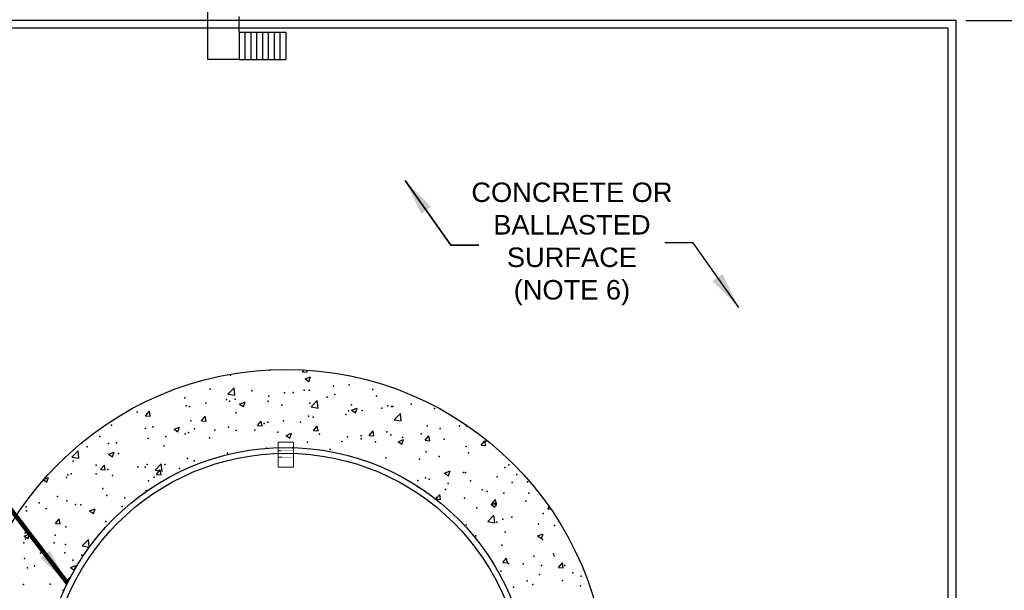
# Model space of a CAD drawing. Header units: feet. Extents: x -3399 to 3801, y -2299 to 2621.
# Tile 4 of 7: x -2073 to -557, y 672 to 1550. Entities that reach past the tile are written whole.
import ezdxf

# ---------------------------------------------------------------- set-up
doc = ezdxf.new("R2010")
doc.units = ezdxf.units.FT
doc.header["$MEASUREMENT"] = 0
doc.linetypes.add('HIDDEN', pattern=[0.19685, 0.15748, -0.03937])
doc.layers.get('DefPoints').update_dxf_attribs({"lineweight": 0})
for name, color, linetype, lineweight in [('C-FUEL-BERM', 5, 'Continuous', 30), ('C-FUEL-TANK', 2, 'Continuous', 30), ('C-PVMT-CONC', 2, 'Continuous', 25), ('C-SITE-STRC', 3, 'Continuous', 30), ('C-SITE-STRS', 5, 'Continuous', 30), ('G-ANNO-DIMS', 2, 'Continuous', 0), ('G-ANNO-NOTE', 4, 'Continuous', 30), ('M-DETL LGHT', 3, 'Continuous', 0)]:
    doc.layers.add(name, color=color, linetype=linetype, lineweight=lineweight)
doc.layers.add('G-ANNO-NPLT', color=2, linetype='Continuous', lineweight=0, plot=False)
doc.styles.add("AEC_AC_23CivDims-CC_1_20'", font='arial.ttf', dxfattribs={"height": 30})
doc.styles.get("Standard").update_dxf_attribs({"font": 'txt.shx'})
doc.styles.add('Style-Arial', font='arial.ttf')
doc.styles.add('TEXT', font='romans.shx', dxfattribs={"width": 0.8})
doc.dimstyles.new("AEC_AC_23_Civ-Dims_20'", dxfattribs={"dimtxt": 30, "dimasz": 45, "dimexe": 15, "dimexo": 15, "dimgap": 15, "dimtad": 1, "dimlfac": 0.083333, "dimzin": 15, "dimdsep": 46, "dimtxsty": "AEC_AC_23CivDims-CC_1_20'", "dimcen": 0.09, "dimclrd": 256, "dimclre": 256, "dimazin": 2, "dimtfac": 1, "dimtmove": 1, "dimatfit": 3, "dimfxl": 1, "dimfrac": 1, "dimtolj": 1, "dimtzin": 15, "dimlwd": 30, "dimlwe": 30, "dimarcsym": 0})
doc.dimstyles.get("Standard").update_dxf_attribs({"dimtxt": 0.18, "dimasz": 0.18, "dimexe": 0.18, "dimexo": 0.0625, "dimgap": 0.09, "dimtad": 0, "dimtih": 1, "dimtoh": 1, "dimdec": 4, "dimzin": 0, "dimdsep": 46, "dimtxsty": 'Standard', "dimcen": 0.09, "dimadec": 0, "dimazin": 0, "dimtfac": 1, "dimtdec": 4, "dimtofl": 0, "dimtmove": 0, "dimatfit": 3, "dimfxl": 1, "dimtolj": 1, "dimtzin": 0, "dimarcsym": 0})
doc.dimstyles.new('USACE ARROW DIM SET', dxfattribs={"dimtxt": 30, "dimasz": 56.4, "dimexe": 15, "dimexo": 15, "dimgap": 15, "dimtad": 1, "dimzin": 15, "dimdsep": 46, "dimtxsty": 'TEXT', "dimcen": 1.08, "dimclrd": 256, "dimclre": 256, "dimazin": 2, "dimtfac": 1, "dimtmove": 1, "dimatfit": 3, "dimfxl": 1, "dimfrac": 1, "dimtzin": 15, "dimlwd": 0, "dimlwe": -1, "dimarcsym": 0})

# ---------------------------------------------------------------- blocks, each defined once
blk = doc.blocks.new('*D109')
at = {"layer": 'DefPoints', "color": 0, "transparency": 16777216}
for p in [(-631.5, 1548.6), (-631.5, -515.4), (447.2, -515.4)]:
    blk.add_point(p, dxfattribs=at)
at = {"layer": 'G-ANNO-DIMS', "lineweight": 30, "transparency": 16777216}
for p, q in [((-616.5, 1548.6), (462.2, 1548.6)), ((447.2, 1503.6), (447.2, -470.4)), ((-616.5, -515.4), (462.2, -515.4))]:
    blk.add_line(p, q, dxfattribs=at)
at = {"layer": 'G-ANNO-DIMS', "transparency": 16777216}
for points in [[(439.7, 1503.6), (454.7, 1503.6), (447.2, 1548.6)], [(439.7, -470.4), (454.7, -470.4), (447.2, -515.4)]]:
    blk.add_solid(points, dxfattribs=at)
at = {"layer": 'G-ANNO-DIMS', "color": 0, "lineweight": 30, "transparency": 16777216, "insert": (412.5, 516.6), "char_height": 30, "attachment_point": 5, "rotation": 90, "style": "AEC_AC_23CivDims-CC_1_20'"}
blk.add_mtext('\\A1;"Y" (SEE TABLE 3)', dxfattribs=at)

msp = doc.modelspace()

# ---------------------------------------------------------------- linework, layer by layer
at = {"layer": 'C-FUEL-BERM'}
for points in [[(-631.545, 1548.583, 66.892), (-2695.545, 1548.583, 66.892), (-2695.545, -515.417, 66.892), (-631.545, -515.417, 66.892)], [(-643.545, 1536.583, 66.892), (-2683.545, 1536.583, 66.892), (-2683.545, -503.417, 66.892), (-643.545, -503.417, 66.892)]]:
    msp.add_3dface(points, dxfattribs=at)
at = {"layer": 'C-FUEL-TANK'}
msp.add_circle((-1663.545, 516.583, 66.892), 366, dxfattribs=at)
at = {"layer": 'C-PVMT-CONC'}
for p, q in [((-1637.801, 1007.933, 66.892), (-1635.41, 1010.783, 66.892)), ((-1637.801, 1007.933, 66.892), (-1630.629, 1007.306, 66.892)), ((-1630.629, 1007.306, 66.892), (-1631.223, 1010.527, 66.892)), ((-1633.993, 997.089, 66.892), (-1625.591, 1000.314, 66.892)), ((-1633.993, 997.089, 66.892), (-1628.024, 993.063, 66.892)), ((-1628.024, 993.063, 66.892), (-1625.591, 1000.314, 66.892)), ((-1752.631, 973.758, 66.892), (-1743.284, 983.499, 66.892)), ((-1752.631, 973.758, 66.892), (-1741.959, 972.103, 66.892)), ((-1741.959, 972.103, 66.892), (-1743.285, 983.499, 66.892)), ((-1734.82, 958.385, 66.892), (-1726.417, 961.611, 66.892)), ((-1734.82, 958.385, 66.892), (-1728.85, 954.359, 66.892)), ((-1728.85, 954.359, 66.892), (-1726.417, 961.611, 66.892)), ((-1624.562, 953.896, 66.892), (-1615.216, 963.637, 66.892)), ((-1613.89, 952.24, 66.892), (-1615.216, 963.637, 66.892)), ((-1879.365, 940.261, 66.892), (-1873.58, 947.155, 66.892)), ((-1879.365, 940.261, 66.892), (-1872.192, 939.633, 66.892)), ((-1872.192, 939.633, 66.892), (-1873.58, 947.155, 66.892)), ((-1624.562, 953.896, 66.892), (-1613.89, 952.24, 66.892)), ((-1562.364, 948.775, 66.892), (-1553.962, 952, 66.892)), ((-1562.364, 948.775, 66.892), (-1556.395, 944.749, 66.892)), ((-1556.395, 944.749, 66.892), (-1553.962, 952, 66.892)), ((-1496.493, 934.033, 66.892), (-1487.147, 943.775, 66.892)), ((-1485.821, 932.378, 66.892), (-1487.147, 943.774, 66.892)), ((-1793.294, 932.731, 66.892), (-1787.509, 939.625, 66.892)), ((-1793.294, 932.731, 66.892), (-1786.121, 932.103, 66.892)), ((-1786.121, 932.103, 66.892), (-1787.509, 939.625, 66.892)), ((-1707.222, 925.2, 66.892), (-1701.437, 932.095, 66.892)), ((-1707.222, 925.2, 66.892), (-1700.05, 924.573, 66.892)), ((-1700.05, 924.573, 66.892), (-1701.437, 932.095, 66.892)), ((-1496.493, 934.033, 66.892), (-1485.821, 932.378, 66.892)), ((-1835.646, 919.682, 66.892), (-1827.244, 922.907, 66.892)), ((-1835.646, 919.682, 66.892), (-1829.677, 915.656, 66.892)), ((-1829.677, 915.656, 66.892), (-1827.244, 922.907, 66.892)), ((-1663.191, 910.071, 66.892), (-1654.788, 913.296, 66.892)), ((-1663.191, 910.071, 66.892), (-1657.222, 906.045, 66.892)), ((-1657.222, 906.045, 66.892), (-1654.788, 913.296, 66.892)), ((-1621.151, 917.67, 66.892), (-1615.366, 924.564, 66.892)), ((-1621.151, 917.67, 66.892), (-1613.979, 917.042, 66.892)), ((-1613.979, 917.042, 66.892), (-1615.366, 924.564, 66.892)), ((-1535.08, 910.14, 66.892), (-1529.295, 917.034, 66.892)), ((-1535.08, 910.14, 66.892), (-1527.907, 909.512, 66.892)), ((-1527.907, 909.512, 66.892), (-1529.295, 917.034, 66.892)), ((-1490.735, 900.461, 66.892), (-1482.333, 903.686, 66.892)), ((-1490.735, 900.461, 66.892), (-1484.766, 896.434, 66.892)), ((-1484.766, 896.434, 66.892), (-1482.333, 903.686, 66.892)), ((-1449.009, 902.61, 66.892), (-1443.224, 909.504, 66.892)), ((-1449.009, 902.61, 66.892), (-1441.836, 901.982, 66.892)), ((-1441.836, 901.982, 66.892), (-1443.224, 909.504, 66.892)), ((-1362.938, 895.079, 66.892), (-1357.153, 901.974, 66.892)), ((-1362.938, 895.079, 66.892), (-1355.765, 894.452, 66.892)), ((-1355.765, 894.452, 66.892), (-1357.153, 901.974, 66.892)), ((-1992.859, 876.726, 66.892), (-1983.513, 886.467, 66.892)), ((-1982.187, 875.071, 66.892), (-1983.513, 886.467, 66.892)), ((-1936.473, 880.978, 66.892), (-1928.071, 884.203, 66.892)), ((-1936.473, 880.978, 66.892), (-1930.504, 876.952, 66.892)), ((-1930.504, 876.952, 66.892), (-1928.071, 884.203, 66.892)), ((-1992.86, 876.726, 66.892), (-1982.187, 875.071, 66.892)), ((-1948.786, 857.528, 66.892), (-1943.001, 864.422, 66.892)), ((-1941.613, 856.9, 66.892), (-1943.001, 864.422, 66.892)), ((-1864.791, 856.864, 66.892), (-1855.444, 866.605, 66.892)), ((-1854.118, 855.209, 66.892), (-1855.444, 866.605, 66.892)), ((-1948.786, 857.528, 66.892), (-1941.613, 856.9, 66.892)), ((-1864.791, 856.864, 66.892), (-1854.118, 855.209, 66.892)), ((-1862.715, 849.998, 66.892), (-1856.93, 856.892, 66.892)), ((-1862.715, 849.998, 66.892), (-1855.542, 849.37, 66.892)), ((-1855.542, 849.37, 66.892), (-1856.93, 856.892, 66.892)), ((-1419.106, 852.146, 66.892), (-1410.704, 855.372, 66.892)), ((-1419.106, 852.146, 66.892), (-1413.137, 848.12, 66.892)), ((-1413.137, 848.12, 66.892), (-1410.704, 855.372, 66.892)), ((-2036.674, 841.852, 66.892), (-2031.331, 838.248, 66.892)), ((-2035.802, 842.849, 66.892), (-2028.897, 845.5, 66.892)), ((-2031.331, 838.248, 66.892), (-2028.897, 845.5, 66.892)), ((-1432.359, 812.346, 66.892), (-1426.574, 819.241, 66.892)), ((-1425.186, 811.719, 66.892), (-1426.574, 819.241, 66.892)), ((-1432.359, 812.346, 66.892), (-1425.186, 811.719, 66.892)), ((-1347.477, 803.832, 66.892), (-1339.075, 807.057, 66.892)), ((-1347.477, 803.832, 66.892), (-1341.508, 799.806, 66.892)), ((-1346.287, 804.816, 66.892), (-1340.502, 811.711, 66.892)), ((-1346.287, 804.816, 66.892), (-1339.115, 804.189, 66.892)), ((-1341.508, 799.806, 66.892), (-1339.075, 807.057, 66.892)), ((-1339.115, 804.189, 66.892), (-1340.502, 811.711, 66.892)), ((-1965.671, 793.96, 66.892), (-1957.269, 797.185, 66.892)), ((-1965.671, 793.96, 66.892), (-1959.702, 789.934, 66.892)), ((-1959.702, 789.934, 66.892), (-1957.269, 797.185, 66.892)), ((-1260.216, 797.286, 66.892), (-1257.815, 800.147, 66.892)), ((-1260.216, 797.286, 66.892), (-1255.549, 796.878, 66.892)), ((-2018.207, 774.795, 66.892), (-2012.422, 781.69, 66.892)), ((-2018.207, 774.795, 66.892), (-2011.034, 774.168, 66.892)), ((-2011.034, 774.168, 66.892), (-2012.422, 781.69, 66.892)), ((-1352.515, 777.415, 66.892), (-1343.168, 787.156, 66.892)), ((-1352.515, 777.414, 66.892), (-1341.843, 775.759, 66.892)), ((-1341.843, 775.759, 66.892), (-1343.168, 787.156, 66.892)), ((-2066.497, 755.256, 66.892), (-2058.095, 758.482, 66.892)), ((-2060.528, 751.23, 66.892), (-2058.095, 758.482, 66.892)), ((-1275.849, 755.518, 66.892), (-1267.446, 758.743, 66.892)), ((-1269.88, 751.492, 66.892), (-1267.446, 758.743, 66.892)), ((-2066.497, 755.256, 66.892), (-2060.528, 751.23, 66.892)), ((-1976.95, 739.97, 66.892), (-1967.603, 749.711, 66.892)), ((-1966.278, 738.314, 66.892), (-1967.603, 749.711, 66.892)), ((-1275.849, 755.518, 66.892), (-1269.88, 751.492, 66.892)), ((-1976.95, 739.97, 66.892), (-1966.278, 738.314, 66.892)), ((-1329.637, 714.553, 66.892), (-1323.852, 721.448, 66.892)), ((-1329.637, 714.553, 66.892), (-1322.465, 713.926, 66.892)), ((-1322.465, 713.926, 66.892), (-1323.852, 721.448, 66.892)), ((-1243.566, 707.023, 66.892), (-1237.781, 713.917, 66.892)), ((-1236.393, 706.395, 66.892), (-1237.781, 713.917, 66.892)), ((-1994.869, 706.942, 66.892), (-1986.466, 710.167, 66.892)), ((-1994.869, 706.942, 66.892), (-1988.954, 702.953, 66.892)), ((-1988.954, 702.953, 66.892), (-1988.9, 702.916, 66.892)), ((-1988.9, 702.916, 66.892), (-1988.792, 703.235, 66.892)), ((-1988.792, 703.235, 66.892), (-1986.466, 710.167, 66.892)), ((-1243.566, 707.023, 66.892), (-1236.393, 706.395, 66.892)), ((-2001.557, 684.532, 66.892), (-1995.772, 691.427, 66.892)), ((-2001.557, 684.532, 66.892), (-1998.947, 684.304, 66.892)), ((-1995.647, 690.748, 66.892), (-1995.772, 691.427, 66.892))]:
    msp.add_line(p, q, dxfattribs=at)
msp.add_circle((-1663.545, 516.583, 66.892), 495, dxfattribs=at)
for p in [(-1748.907, 1002.74, 66.892), (-1688.294, 1010.423, 66.892), (-1590.088, 985.648, 66.892), (-1565.814, 987.922, 66.892), (-1780.153, 981.372, 66.892), (-1716.094, 978.665, 66.892), (-1689.753, 970.475, 66.892), (-1665.577, 975.71, 66.892), (-1652.035, 975.959, 66.892), (-1635.536, 979.665, 66.892), (-1627.427, 979.472, 66.892), (-1587.977, 973.252, 66.892), (-1529.847, 980.702, 66.892), (-1523.918, 970.546, 66.892), (-1818.91, 967.96, 66.892), (-1816.852, 955.794, 66.892), (-1786.811, 959.749, 66.892), (-1754.851, 965.253, 66.892), (-1750.366, 962.793, 66.892), (-1741.363, 965.733, 66.892), (-1690.792, 962.547, 66.892), (-1669.812, 956.677, 66.892), (-1626.733, 959.84, 66.892), (-1599.83, 968.689, 66.892), (-1562.675, 957.133, 66.892), (-1506.661, 955.657, 66.892), (-1470.382, 958.235, 66.892), (-1892.638, 945.817, 66.892), (-1874.305, 945.347, 66.892), (-1811.978, 954.344, 66.892), (-1739.794, 944.664, 66.892), (-1571.076, 942.341, 66.892), (-1567.274, 947.974, 66.892), (-1545.871, 948.296, 66.892), (-1515.83, 952.251, 66.892), (-1501.094, 954.354, 66.892), (-1498.616, 954.427, 66.892), (-1434.557, 951.72, 66.892), (-1932.144, 925.788, 66.892), (-1809.777, 932.651, 66.892), (-1697.145, 928.381, 66.892), (-1691.212, 930.528, 66.892), (-1667.104, 932.336, 66.892), (-1641.058, 930.329, 66.892), (-1628.886, 939.525, 66.892), (-1621.657, 938.319, 66.892), (-1396.124, 924.838, 66.892), (-1879.759, 920.639, 66.892), (-1868.086, 923.082, 66.892), (-1818.379, 912.42, 66.892), (-1813.438, 914.397, 66.892), (-1804.027, 920.375, 66.892), (-1772.931, 918.403, 66.892), (-1751.825, 922.846, 66.892), (-1739.968, 917.668, 66.892), (-1711.041, 918.316, 66.892), (-1675.909, 914.962, 66.892), (-1611.851, 912.255, 66.892), (-1508.12, 915.709, 66.892), (-1501.95, 910.905, 66.892), (-1455.264, 912.359, 66.892), (-1445.794, 924.707, 66.892), (-1426.164, 920.883, 66.892), (-1385.282, 924.372, 66.892), (-1949.741, 908.626, 66.892), (-1936.377, 897.717, 66.892), (-1924.206, 898.488, 66.892), (-1875.764, 905.399, 66.892), (-1848.42, 908.465, 66.892), (-1781.023, 906.303, 66.892), (-1630.345, 899.578, 66.892), (-1577.439, 900.967, 66.892), (-1568.733, 908.027, 66.892), (-1547.792, 909.549, 66.892), (-1547.398, 904.922, 66.892), (-1525.247, 900.347, 66.892), (-1483.733, 906.842, 66.892), (-1419.675, 904.136, 66.892), (-1355.616, 901.429, 66.892), (-1969.654, 892.504, 66.892), (-1920.988, 882.278, 66.892), (-1851.005, 894.291, 66.892), (-1753.284, 882.899, 66.892), (-1692.672, 890.581, 66.892), (-1653.225, 890.989, 66.892), (-1595.229, 888.334, 66.892), (-1447.253, 884.759, 66.892), (-1385.64, 893.209, 66.892), (-1382.244, 883.491, 66.892), (-1990.97, 870.266, 66.892), (-1955.512, 864.469, 66.892), (-1877.223, 865.452, 66.892), (-1849.947, 865.09, 66.892), (-1814.897, 874.449, 66.892), (-1804.5, 871.074, 66.892), (-1509.579, 875.762, 66.892), (-1457.733, 873.553, 66.892), (-1427.692, 877.508, 66.892), (-1320.254, 864.785, 66.892), (-1999.448, 849.321, 66.892), (-1994.269, 851.056, 66.892), (-1955.774, 851.158, 66.892), (-1937.836, 857.77, 66.892), (-1891.454, 861.762, 66.892), (-1879.988, 861.136, 66.892), (-1827.395, 859.056, 66.892), (-1390.237, 852.772, 66.892), (-1387.1, 853.261, 66.892), (-1326.487, 860.944, 66.892), (-1307.986, 850.094, 66.892), (-2031.263, 841.22, 66.892), (-2001.222, 845.175, 66.892), (-1930.211, 848.35, 66.892), (-1875.158, 840.284, 66.892), (-1866.152, 845.643, 66.892), (-1460.219, 840.76, 66.892), (-1448.712, 844.812, 66.892), (-1443.043, 842.816, 66.892), (-1413.812, 836.162, 66.892), (-1378.984, 840.109, 66.892), (-1338.026, 846.139, 66.892), (-1314.925, 837.403, 66.892), (-1291.5, 838.437, 66.892), (-1945.141, 828.271, 66.892), (-1878.682, 825.505, 66.892), (-1459.26, 830.179, 66.892), (-1417.741, 826.697, 66.892), (-1361.483, 826.424, 66.892), (-1353.682, 823.99, 66.892), (-1327.946, 820.996, 66.892), (-1289.624, 821.284, 66.892), (-2043.445, 806.178, 66.892), (-2015.123, 816.258, 66.892), (-2000.908, 809.373, 66.892), (-1987.343, 803.829, 66.892), (-1939.295, 817.823, 66.892), (-1911.557, 813.806, 66.892), (-1431.465, 814.411, 66.892), (-1388.559, 813.314, 66.892), (-1294.106, 808.748, 66.892), (-2063.234, 800.376, 66.892), (-2062.831, 793.89, 66.892), (-2032.79, 797.845, 66.892), (-1979.387, 803.472, 66.892), (-1915.328, 800.765, 66.892), (-1369.595, 798.81, 66.892), (-1339.554, 802.765, 66.892), (-1267.079, 790.046, 66.892), (-1940.754, 777.875, 66.892), (-1390.018, 773.367, 66.892), (-1338.8, 776.406, 66.892), (-1329.405, 781.049, 66.892), (-1315.654, 784.429, 66.892), (-1274.741, 773.699, 66.892), (-2064.693, 760.429, 66.892), (-2002.367, 769.426, 66.892), (-1943.125, 766.477, 66.892), (-1385.636, 772.417, 66.892), (-1325.674, 761.419, 66.892), (-1249.888, 771.396, 66.892), (-2066.813, 744.859, 66.892), (-2064.359, 750.516, 66.892), (-2020.078, 744.659, 66.892), (-2018.911, 756.499, 66.892), (-1371.122, 755.436, 66.892), (-1268.538, 750.099, 66.892), (-2041.512, 728.74, 66.892), (-2003.826, 729.479, 66.892), (-2002.755, 742.152, 66.892), (-1330.864, 741.102, 66.892), (-1251.416, 728.022, 66.892), (-2066.152, 720.482, 66.892), (-1991.324, 718.311, 66.892), (-1977.453, 726.033, 66.892), (-1320.608, 712.83, 66.892), (-1281.457, 724.067, 66.892), (-1250.626, 724.842, 66.892), (-2061.306, 706.298, 66.892), (-2050.479, 709.17, 66.892), (-1332.323, 701.155, 66.892), (-1298.109, 712.38, 66.892), (-1269.997, 710.152, 66.892), (-1234.05, 709.673, 66.892), (-1221.872, 698.494, 66.892), (-2005.285, 689.532, 66.892), (-1291.854, 686.482, 66.892), (-1272.807, 696.261, 66.892), (-1237.536, 686.676, 66.892), (-1208.749, 693.554, 66.892), (-2067.612, 680.534, 66.892), (-2026.629, 681.155, 66.892), (-2006.262, 671.818, 66.892), (-1313.025, 676.738, 66.892), (-1282.984, 680.692, 66.892), (-1209.844, 678.654, 66.892)]:
    msp.add_point(p, dxfattribs=at)
at = {"layer": 'C-SITE-STRC'}
msp.add_circle((-1663.545, 516.583, 66.892), 375, dxfattribs=at)
at = {"layer": 'C-SITE-STRS'}
for p, q in [((-1783.545, 1488.583, 66.892), (-1783.545, 1596.583, 66.892)), ((-1735.545, 1530.583, 66.892), (-1735.545, 1554.583, 66.892)), ((-1735.545, 1530.583, 66.892), (-1663.545, 1530.583, 66.892)), ((-1735.545, 1530.583, 66.892), (-1735.545, 1488.583, 66.892)), ((-1726.545, 1530.583, 66.892), (-1726.545, 1488.583, 66.892)), ((-1717.545, 1530.583, 66.892), (-1717.545, 1488.583, 66.892)), ((-1708.545, 1530.583, 66.892), (-1708.545, 1488.583, 66.892)), ((-1699.545, 1530.583, 66.892), (-1699.545, 1488.583, 66.892)), ((-1690.545, 1530.583, 66.892), (-1690.545, 1488.583, 66.892)), ((-1681.545, 1530.583, 66.892), (-1681.545, 1488.583, 66.892)), ((-1672.545, 1530.583, 66.892), (-1672.545, 1488.583, 66.892)), ((-1663.545, 1530.583, 66.892), (-1663.545, 1488.583, 66.892)), ((-1735.545, 1488.583, 66.892), (-1783.545, 1488.583, 66.892)), ((-1735.545, 1488.583, 66.892), (-1663.545, 1488.583, 66.892))]:
    msp.add_line(p, q, dxfattribs=at)
at = {"layer": 'G-ANNO-NOTE'}
for p, q in [((-1409.657, 1202.978, 66.892), (-1366.217, 1202.978, 66.892)), ((-1036.433, 1206.396, 66.892), (-1079.873, 1206.396, 66.892))]:
    msp.add_line(p, q, dxfattribs=at)
at = {"layer": 'G-ANNO-NOTE', "elevation": 66.892, "flags": 128}
for points in [[(-1366.217, 1202.978), (-1409.657, 1202.978), (-1479.831, 1302.429)], [(-966.259, 1106.945), (-1036.433, 1206.396), (-1079.873, 1206.396)]]:
    msp.add_lwpolyline(points, dxfattribs=at)
at = {"layer": 'G-ANNO-NPLT'}
msp.add_3dface([(-3399.001, -2299.152, 66.892), (3800.999, -2299.152, 66.892), (3800.999, 2620.848, 66.892), (-3399.001, 2620.848, 66.892)], dxfattribs=at)
at = {"layer": 'M-DETL LGHT'}
for p, q in [((-1675.533, 861.338, 66.892), (-1675.514, 899.589, 66.892)), ((-1651.514, 899.577, 66.892), (-1675.514, 899.589, 66.892)), ((-1651.533, 861.326, 66.892), (-1651.514, 899.577, 66.892)), ((-1651.533, 861.326, 66.892), (-1675.533, 861.338, 66.892))]:
    msp.add_line(p, q, dxfattribs=at)
at = {"layer": 'M-DETL LGHT', "linetype": 'HIDDEN'}
for p, q in [((-1651.52, 886.577, 66.892), (-1675.52, 886.589, 66.892)), ((-1651.525, 876.577, 66.892), (-1675.525, 876.589, 66.892))]:
    msp.add_line(p, q, dxfattribs=at)

# ---------------------------------------------------------------- texts
at = {"layer": 'G-ANNO-NOTE', "insert": (-1223.045, 1204.687, 66.892), "char_height": 30, "attachment_point": 5, "style": 'Style-Arial'}
msp.add_mtext('CONCRETE OR\\PBALLASTED\\PSURFACE\\P(NOTE 6)', dxfattribs=at)

# ---------------------------------------------------------------- dimensions: what is measured, and where the dimension line sits
at = {"layer": 'G-ANNO-DIMS', "lineweight": 30}
dim = msp.add_linear_dim(base=(447.185, -515.417, 66.892), p1=(-631.545, 1548.583, 66.892), p2=(-631.545, -515.417, 66.892), angle=270, text='"Y" (SEE TABLE 3)', dimstyle="AEC_AC_23_Civ-Dims_20'", override={"dimpost": "'"}, dxfattribs=at)
dim.commit()
dim.dimension.update_dxf_attribs({"geometry": '*D109', "text_midpoint": (412.52, 516.583, 66.892)})

# ---------------------------------------------------------------- leaders
at = {"layer": 'G-ANNO-NOTE', "lineweight": 18}
for points in [[(-1479.831, 1302.429, 66.892), (-1409.657, 1202.978, 66.892)], [(-966.259, 1106.945, 66.892), (-1036.433, 1206.396, 66.892)]]:
    msp.add_leader(points, dimstyle='Standard', override={"dimtxt": 30, "dimasz": 56.4, "dimgap": 15, "dimtad": 1, "dimtxsty": 'Style-Arial'}, dxfattribs=at)
at = {"layer": 'G-ANNO-NOTE', "annotation_type": 0, "has_hookline": 1, "hookline_direction": 1, "text_width": 396.057}
msp.add_leader([(-1999.842, 682.502, 66.892), (-2118.228, 836.823, 66.892), (-2174.628, 836.823, 66.892)], dimstyle='USACE ARROW DIM SET', override={"dimtad": 0, "dimtxsty": 'Style-Arial', "dimclrd": 0, "dimlwd": 65534}, dxfattribs=at)

doc.saveas('drawing.dxf')
